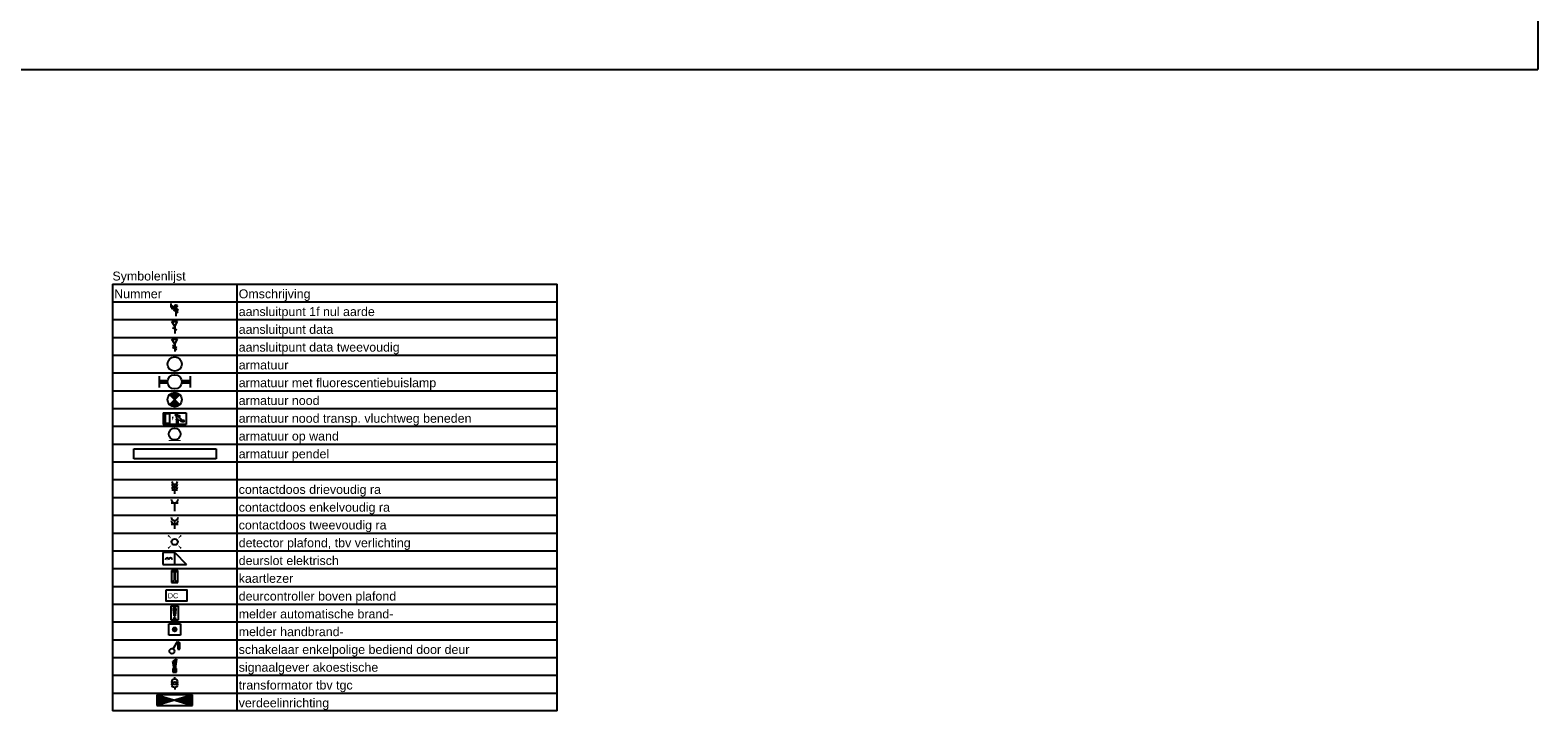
# Model space of a CAD drawing. Extents: x -329828 to 339781, y -55429 to 69176.
# Tile 107 of 140: x 25455 to 46643, y 2307 to 11876. Entities that reach past the tile are written whole.
import ezdxf
from ezdxf.enums import TextEntityAlignment as Align

# ---------------------------------------------------------------- set-up
doc = ezdxf.new("R2010")
doc.units = 0
doc.header["$LTSCALE"] = 50
doc.layers.get('0').update_dxf_attribs({"linetype": 'CONTINUOUS'})
for name, color, linetype in [('EL$1----', 7, 'CONTINUOUS'), ('EL6522--', 3, 'CONTINUOUS'), ('EL6541--', 3, 'CONTINUOUS'), ('WM$5----_HULPRUIMTE', 1, 'CONTINUOUS')]:
    doc.layers.add(name, color=color, linetype=linetype)
doc.styles.add('BURO-018', font='ARIAL.TTF', dxfattribs={"height": 90})
doc.styles.get("Standard").update_dxf_attribs({"font": 'ARIAL.TTF'})

# ---------------------------------------------------------------- blocks, each defined once
blk = doc.blocks.new('RENVOY1')
at = {"layer": 'EL6541--', "linetype": 'Continuous'}
for p, q in [((0, 5), (125, 5)), ((35, 5), (35, -115))]:
    blk.add_line(p, q, dxfattribs=at)
at = {"layer": 'EL6541--'}
for p, q in [((0, 5), (0, -115)), ((125, -115), (125, 5)), ((0, 0), (125, 0)), ((0, -5), (125, -5)), ((0, -10), (125, -10)), ((0, -15), (125, -15)), ((0, -20), (125, -20)), ((0, -25), (125, -25)), ((0, -30), (125, -30)), ((0, -35), (125, -35)), ((0, -40), (125, -40)), ((0, -45), (125, -45)), ((0, -50), (125, -50)), ((0, -55), (125, -55)), ((0, -60), (125, -60)), ((0, -65), (125, -65)), ((0, -70), (125, -70)), ((0, -75), (125, -75)), ((0, -80), (125, -80)), ((0, -85), (125, -85)), ((0, -90), (125, -90)), ((0, -95), (125, -95)), ((0, -100), (125, -100)), ((0, -105), (125, -105)), ((0, -110), (125, -110)), ((125, -115), (0, -115))]:
    blk.add_line(p, q, dxfattribs=at)
at = {"layer": 'EL6541--', "color": 7, "flags": 8}
for tag, p in [('TITEL', (0, 6)), ('KOLOM1', (0.5, 1)), ('KOLOM2', (35.5, 1))]:
    blk.add_attdef(tag, p, '', height=2.5, dxfattribs=at)
blk = doc.blocks.new('RENVOY1ROW')
at = {"layer": 'EL6541--', "color": 7, "flags": 8}
for p in [(0.5, 1), (35.5, 1)]:
    blk.add_attdef('TITEL', p, '', height=2.5, dxfattribs=at)
blk = doc.blocks.new('E00078')
at = {"color": 0, "linetype": 'Continuous'}
for p, q in [((-3, 6.48), (-3, 8.98)), ((-3, 7.73), (1.5, 5.13)), ((1.5, 4.13), (-1.5, 5.87)), ((1.5, 3.13), (-1.5, 4.87)), ((0, 7.5), (0, 1))]:
    blk.add_line(p, q, dxfattribs=at)
at = {"color": 0, "linetype": 'Continuous', "const_width": 0.5}
blk.add_lwpolyline([(-2.18, 6.12, 1), (-1.68, 6.12, 1)], format="xyb", close=True, dxfattribs=at)
at = {"color": 0, "const_width": 0.75}
blk.add_lwpolyline([(-0.38, 7.5, 1), (0.38, 7.5, 1)], format="xyb", close=True, dxfattribs=at)
at = {"color": 0, "linetype": 'Continuous'}
for centre, radius in [((-1.93, 6.12), 0.5), ((0, 7.5), 0.75)]:
    blk.add_circle(centre, radius, dxfattribs=at)
at = {"color": 0, "linetype": 'Continuous', "style": 'BURO-018'}
for tag, p in [('E_GROEP', (0, 11)), ('E_GKAST', (0, 14)), ('E_SGROEP', (4.5, 11))]:
    blk.add_attdef(tag, text='', height=1.8, dxfattribs=at).set_placement(p, align=Align.MIDDLE)
at = {"color": 0, "linetype": 'Continuous', "style": 'BURO-018', "flags": 1}
for tag, p in [('E_VERMCODE', (13, 11)), ('E_MATCODE', (0, 0))]:
    blk.add_attdef(tag, text='', height=1.8, dxfattribs=at).set_placement(p, align=Align.MIDDLE)
blk = doc.blocks.new('E00152')
at = {"color": 0, "linetype": 'Continuous'}
for p, q in [((-1.44, 7), (1.44, 7)), ((0, 4.5), (-1.44, 7)), ((-1, 4), (1, 2.85)), ((0, 4.5), (1.44, 7)), ((0, 4.5), (0, 1))]:
    blk.add_line(p, q, dxfattribs=at)
at = {"color": 7, "style": 'BURO-018'}
for tag, p in [('E_COMMENT1', (0, 12)), ('E_DCOM1', (0, 9))]:
    blk.add_attdef(tag, text='', height=1.8, dxfattribs=at).set_placement(p, align=Align.MIDDLE)
at = {"color": 0, "linetype": 'Continuous', "style": 'BURO-018', "flags": 1}
blk.add_attdef('E_MATCODE', text='', height=1.8, dxfattribs=at).set_placement((0, 0), align=Align.MIDDLE)
at = {"color": 0, "style": 'BURO-018'}
blk.add_attdef('E_TEXT1', text='', height=1.8, dxfattribs=at).set_placement((2.5, 6), align=Align.MIDDLE)
blk = doc.blocks.new('E00153')
at = {"color": 0, "linetype": 'Continuous'}
for p, q in [((-1.44, 7), (1.44, 7)), ((0, 4.5), (-1.44, 7)), ((-1, 4), (1, 2.85)), ((-1, 3), (1, 1.85)), ((0, 4.5), (1.44, 7)), ((0, 4.5), (0, 1))]:
    blk.add_line(p, q, dxfattribs=at)
at = {"color": 7, "style": 'BURO-018'}
for tag, p in [('E_COMMENT1', (-6, 12)), ('E_DCOM1', (-6, 9)), ('E_COMMENT2', (6, 12)), ('E_DCOM2', (6, 9))]:
    blk.add_attdef(tag, text='', height=1.8, dxfattribs=at).set_placement(p, align=Align.MIDDLE)
at = {"color": 0, "linetype": 'Continuous', "style": 'BURO-018', "flags": 1}
blk.add_attdef('E_MATCODE', text='', height=1.8, dxfattribs=at).set_placement((0, 0), align=Align.MIDDLE)
at = {"color": 0, "style": 'BURO-018'}
blk.add_attdef('E_TEXT1', text='', height=1.8, dxfattribs=at).set_placement((2.5, 6), align=Align.MIDDLE)
blk = doc.blocks.new('1115B3A')
at = {"color": 0, "linetype": 'Continuous'}
blk.add_circle((0, 0), 2.5, dxfattribs=at)
at = {"color": 0, "linetype": 'Continuous', "style": 'BURO-018'}
for tag, p in [('E_GROEP', (0, 5)), ('E_GKAST', (0, 8)), ('E_SGROEP', (4.5, 5)), ('E_ARMCODE', (0, 0)), ('E_SLET', (4.5, -1))]:
    blk.add_attdef(tag, text='', height=1.8, dxfattribs=at).set_placement(p, align=Align.MIDDLE)
blk = doc.blocks.new('1115B6549')
at = {"color": 0}
for p, q in [((-5.49, 2), (-5.49, -2)), ((5.49, 2), (5.49, -2))]:
    blk.add_line(p, q, dxfattribs=at)
at = {"color": 0, "linetype": 'Continuous'}
blk.add_circle((0, 0), 2.5, dxfattribs=at)
at = {"color": 0}
for points in [[(-2.5, 0.75), (-5.49, 0.75), (-2.5, -0.75), (-5.49, -0.75)], [(2.5, 0.75), (5.49, 0.75), (2.5, -0.75), (5.49, -0.75)]]:
    blk.add_solid(points, dxfattribs=at)
at = {"color": 0, "linetype": 'Continuous', "style": 'BURO-018'}
for tag, p in [('E_GROEP', (0, 5)), ('E_GKAST', (0, 8)), ('E_SGROEP', (4.5, 5)), ('E_ARMCODE', (0, 0)), ('E_SLET', (4.5, -3))]:
    blk.add_attdef(tag, text='', height=1.8, dxfattribs=at).set_placement(p, align=Align.MIDDLE)
blk = doc.blocks.new('E00018')
at = {"color": 0, "linetype": 'Continuous'}
for p, q in [((-1.77, -1.77), (1.77, 1.77)), ((1.77, -1.77), (-1.77, 1.77))]:
    blk.add_line(p, q, dxfattribs=at)
at = {"color": 0, "linetype": 'Continuous', "const_width": 2.5}
for points in [[(-0.88, 0.88, -0.198912), (0, 1.25, -0.198912), (0.88, 0.88, -1)], [(-0.88, -0.88, 0.198912), (0, -1.25, 0.198912), (0.88, -0.88, 1)]]:
    blk.add_lwpolyline(points, format="xyb", dxfattribs=at)
blk = doc.blocks.new('1115B3A-NO1')
at = {"color": 0, "linetype": 'Continuous'}
blk.add_circle((0, 0), 2.5, dxfattribs=at)
at = {"color": 0, "zscale": 50}
blk.add_blockref('E00018', (0, 0), dxfattribs=at)
at = {"color": 0, "linetype": 'Continuous', "style": 'BURO-018'}
for tag, p in [('E_GROEP', (0, 5)), ('E_GKAST', (0, 8)), ('E_SGROEP', (4.5, 5)), ('E_ARMCODE', (0, 0)), ('E_SLET', (4.5, -1))]:
    blk.add_attdef(tag, text='', height=1.8, dxfattribs=at).set_placement(p, align=Align.MIDDLE)
blk = doc.blocks.new('1115C2J')
at = {"color": 0, "linetype": 'Continuous'}
for p, q in [((-4.5, 5.5), (4.5, 5.5)), ((-4.5, 1), (-4.5, 5.5)), ((4.5, 1), (-4.5, 1)), ((-2.68, 4.35), (-3.52, 4.35)), ((-2.88, 3.87), (-3.52, 3.87)), ((-1.27, 2.26), (-2.88, 3.87)), ((-1.94, 3.61), (-2.68, 4.35)), ((-1.94, 2.93), (-2.04, 2.83)), ((-2.04, 2.83), (-2.04, 2.34)), ((-1.24, 4.31), (-1.94, 3.61)), ((-0.99, 2.14), (-1.84, 2.14)), ((-1.71, 2.7), (-1.72, 2.7)), ((-1.72, 2.7), (-1.72, 2.46)), ((-1.47, 2.46), (-1.72, 2.46)), ((-1.37, 3.5), (-0.76, 4.11)), ((-1.23, 3.35), (-1.37, 3.5)), ((-1.24, 4.31), (-1.24, 4.91)), ((-0.87, 3.71), (-1.23, 3.35)), ((-0.65, 3.49), (-1.01, 3.13)), ((-0.71, 2.83), (-1.01, 3.13)), ((-0.76, 4.11), (-0.76, 4.91)), ((2, 5.15), (3.5, 5.15)), ((2, 1.35), (2, 5.15)), ((2, 1.35), (3.5, 1.35)), ((3.5, 5.15), (3.5, 1.35)), ((4.5, 1), (4.5, 5.5))]:
    blk.add_line(p, q, dxfattribs=at)
blk.add_lwpolyline([(0.75, 4, 0, 0.7, 0), (0.75, 2.5, 0.7, 0.7, 0)], format="xyseb", dxfattribs=at)
blk.add_circle((-0.76, 1.75), 0.4, dxfattribs=at)
for centre, radius, start, end in [((-3.52, 4.11), 0.24, 90, 270), ((-1.84, 2.34), 0.2, 180, 270), ((-0.99, 2.54), 0.4, 225, 45), ((-1, 4.91), 0.24, 0, 180), ((-0.76, 3.6), 0.16, 315, 135)]:
    blk.add_arc(centre, radius, start, end, dxfattribs=at)
at = {"color": 0, "linetype": 'Continuous', "style": 'BURO-018'}
for tag, p in [('E_GROEP', (0, 12.17)), ('E_GKAST', (0, 15.17)), ('E_SGROEP', (4.5, 12.17)), ('E_ARMCODE', (0, 8))]:
    blk.add_attdef(tag, text='', height=1.8, dxfattribs=at).set_placement(p, align=Align.MIDDLE)
blk = doc.blocks.new('E00172')
at = {"color": 0, "linetype": 'Continuous', "const_width": 0.5}
blk.add_lwpolyline([(-2.5, 0.75), (2.5, 0.75)], dxfattribs=at)
at = {"color": 0, "linetype": 'Continuous'}
blk.add_circle((0, 3.5), 2.5, dxfattribs=at)
at = {"color": 0, "linetype": 'Continuous', "style": 'BURO-018'}
for tag, p in [('E_GROEP', (0, 8.5)), ('E_GKAST', (0, 11.5)), ('E_SGROEP', (4.5, 8.5)), ('E_ARMCODE', (0, 3.5)), ('E_SLET', (4.5, 2.5))]:
    blk.add_attdef(tag, text='', height=1.8, dxfattribs=at).set_placement(p, align=Align.MIDDLE)
blk = doc.blocks.new('E001611207146')
at = {"color": 0}
for p, q in [((-12.07, -1.46), (-12.07, 1.46)), ((-12.07, 1.46), (12.07, 1.46)), ((12.07, 1.46), (12.07, -1.46)), ((12.07, -1.46), (-12.07, -1.46))]:
    blk.add_line(p, q, dxfattribs=at)
at = {"color": 0, "linetype": 'Continuous', "style": 'BURO-018'}
for tag, p in [('E_GKAST', (0, 8)), ('E_GROEP', (0, 5)), ('E_SGROEP', (4.5, 5)), ('E_ARMCODE', (0, 0)), ('E_SLET', (4.5, -3))]:
    blk.add_attdef(tag, text='', height=1.8, dxfattribs=at).set_placement(p, align=Align.MIDDLE)
blk = doc.blocks.new('111304B')
at = {"color": 0, "linetype": 'Continuous'}
for p, q in [((-1.5, 3), (1.5, 3)), ((0, 1), (0, 6))]:
    blk.add_line(p, q, dxfattribs=at)
for centre in [(0, 7.5), (0, 6), (0, 4.5)]:
    blk.add_arc(centre, 1.5, 180, 0, dxfattribs=at)
at = {"color": 0, "linetype": 'Continuous', "style": 'BURO-018'}
for tag, p in [('E_GROEP', (0, 10)), ('E_GKAST', (0, 13)), ('E_SGROEP', (4.5, 10))]:
    blk.add_attdef(tag, text='', height=1.8, dxfattribs=at).set_placement(p, align=Align.MIDDLE)
at = {"color": 0, "linetype": 'Continuous', "style": 'BURO-018', "flags": 1}
for tag, p in [('E_VERMCODE', (13, 10)), ('E_MATCODE', (0, 0))]:
    blk.add_attdef(tag, text='', height=1.8, dxfattribs=at).set_placement(p, align=Align.MIDDLE)
blk = doc.blocks.new('111304')
at = {"color": 0, "linetype": 'Continuous'}
for p, q in [((-1.5, 4.5), (1.5, 4.5)), ((0, 1), (0, 4.5))]:
    blk.add_line(p, q, dxfattribs=at)
blk.add_arc((0, 6), 1.5, 180, 0, dxfattribs=at)
at = {"color": 0, "linetype": 'Continuous', "style": 'BURO-018'}
for tag, p in [('E_GROEP', (0, 8.5)), ('E_GKAST', (0, 11.5)), ('E_SGROEP', (4.5, 8.5))]:
    blk.add_attdef(tag, text='', height=1.8, dxfattribs=at).set_placement(p, align=Align.MIDDLE)
at = {"color": 0, "linetype": 'Continuous', "style": 'BURO-018', "flags": 1}
for tag, p in [('E_VERMCODE', (13, 8.5)), ('E_MATCODE', (0, 0))]:
    blk.add_attdef(tag, text='', height=1.8, dxfattribs=at).set_placement(p, align=Align.MIDDLE)
blk = doc.blocks.new('111304A')
at = {"color": 0, "linetype": 'Continuous'}
for p, q in [((-1.5, 3), (1.5, 3)), ((0, 1), (0, 4.5))]:
    blk.add_line(p, q, dxfattribs=at)
for centre in [(0, 6), (0, 4.5)]:
    blk.add_arc(centre, 1.5, 180, 0, dxfattribs=at)
at = {"color": 0, "linetype": 'Continuous', "style": 'BURO-018'}
for tag, p in [('E_GROEP', (0, 8.5)), ('E_GKAST', (0, 11.5)), ('E_SGROEP', (4.5, 8.5))]:
    blk.add_attdef(tag, text='', height=1.8, dxfattribs=at).set_placement(p, align=Align.MIDDLE)
at = {"color": 0, "linetype": 'Continuous', "style": 'BURO-018', "flags": 1}
for tag, p in [('E_VERMCODE', (13, 8.5)), ('E_MATCODE', (0, 0))]:
    blk.add_attdef(tag, text='', height=1.8, dxfattribs=at).set_placement(p, align=Align.MIDDLE)
blk = doc.blocks.new('E00411')
at = {"color": 0, "linetype": 'Continuous'}
blk.add_circle((0, 0), 1.25, dxfattribs=at)
for points in [[(-2.89, 2.4), (-2.4, 2.89), (-1.24, 1.24)], [(2.4, 2.89), (2.89, 2.4), (1.24, 1.24)], [(-2.4, -2.89), (-2.89, -2.4), (-1.24, -1.24)], [(2.89, -2.4), (2.4, -2.89), (1.24, -1.24)]]:
    blk.add_solid(points, dxfattribs=at)
at = {"color": 0, "linetype": 'Continuous', "style": 'BURO-018', "flags": 1}
for tag in ['E_MATCODE', 'E_SGROEP']:
    blk.add_attdef(tag, text='', height=1.8, dxfattribs=at).set_placement((0, 0), align=Align.MIDDLE)
at = {"color": 0, "linetype": 'Continuous', "style": 'BURO-018'}
for tag, p in [('E_GROEP', (0, 0)), ('E_GKAST', (0, 0)), ('E_SLET1', (0, 4.64))]:
    blk.add_attdef(tag, text='', height=1.8, dxfattribs=at).set_placement(p, align=Align.MIDDLE)
blk = doc.blocks.new('111604')
at = {"color": 0, "linetype": 'Continuous'}
for p, q in [((-5, 6), (-5, 1)), ((0, 6), (-5, 6)), ((-5, 1), (5, 1)), ((0, 1), (0, 6)), ((0, 6), (5, 1))]:
    blk.add_line(p, q, dxfattribs=at)
for centre in [(-3.25, 3), (-1.75, 3)]:
    blk.add_arc(centre, 0.75, 0, 180, dxfattribs=at)
at = {"color": 0, "linetype": 'Continuous', "style": 'BURO-018'}
blk.add_attdef('E_TEXT1', text='', height=1.8, dxfattribs=at).set_placement((0, 8.5), align=Align.MIDDLE)
at = {"color": 0, "linetype": 'Continuous', "style": 'BURO-018', "flags": 1}
blk.add_attdef('E_MATCODE', text='', height=1.8, dxfattribs=at).set_placement((0, 0), align=Align.MIDDLE)
blk = doc.blocks.new('E00517')
at = {"color": 0, "linetype": 'ByBlock'}
for p, q in [((-1.5, 6.5), (-0.3, 5.6)), ((1.5, 6.5), (-1.5, 6.5)), ((-1.5, 6.5), (-1.5, 1)), ((-1.5, 1), (-0.3, 1.9)), ((-1.5, 1), (1.5, 1)), ((-0.3, 5.6), (-0.3, 1.9)), ((0.3, 5.6), (1.5, 6.5)), ((0.3, 1.9), (0.3, 5.6)), ((0.3, 1.9), (1.5, 1)), ((1.5, 1), (1.5, 6.5))]:
    blk.add_line(p, q, dxfattribs=at)
at = {"color": 0, "linetype": 'ByBlock', "style": 'BURO-018'}
blk.add_attdef('E_TEXT1', text='', height=1.8, dxfattribs=at).set_placement((0, 9), align=Align.MIDDLE)
at = {"color": 0, "linetype": 'Continuous', "style": 'BURO-018', "flags": 1}
blk.add_attdef('E_MATCODE', (0, 0), '', height=1.8, dxfattribs=at)
blk = doc.blocks.new('*X38')
at = {"color": 0}
for p, q in [((159.4, 200.26), (159.4, 201.95)), ((159.6, 198.67), (159.6, 202.13)), ((159.6, 195.7), (159.6, 196.3)), ((159.8, 197.35), (159.8, 202.22)), ((159.8, 195.54), (159.8, 196.46)), ((160, 197.25), (160, 202.25)), ((160, 195.5), (160, 196.5)), ((160.2, 197.35), (160.2, 202.22)), ((160.2, 195.54), (160.2, 196.46)), ((160.4, 198.67), (160.4, 202.13)), ((160.4, 195.7), (160.4, 196.3)), ((160.6, 200.26), (160.6, 201.95))]:
    blk.add_line(p, q, dxfattribs=at)
blk = doc.blocks.new('1116A7')
at = {"color": 0, "linetype": 'Continuous'}
for p, q in [((-2, -4), (-2, 4)), ((-2, 4), (2, 4)), ((-0.74, 2.41), (-0.25, -1.53)), ((0.74, 2.41), (0.25, -1.53)), ((2, 4), (2, -4)), ((2, -4), (-2, -4))]:
    blk.add_line(p, q, dxfattribs=at)
blk.add_circle((0, -3), 0.5, dxfattribs=at)
for centre, radius, start, end in [((0, 2.5), 0.75, 352.81924, 187.18076), ((0, -1.5), 0.25, 187.18076, 352.81924)]:
    blk.add_arc(centre, radius, start, end, dxfattribs=at)
blk.add_blockref('*X38', (-160, -199), dxfattribs=at)
at = {"color": 0, "linetype": 'Continuous', "style": 'BURO-018'}
blk.add_attdef('E_TEXT1', text='', height=1.8, dxfattribs=at).set_placement((0, 6.5), align=Align.MIDDLE)
at = {"color": 0, "linetype": 'Continuous', "style": 'BURO-018', "flags": 1}
blk.add_attdef('E_MATCODE', (0, 0), '', height=1.8, dxfattribs=at)
blk = doc.blocks.new('E00124')
at = {"color": 0, "linetype": 'Continuous'}
for p, q in [((-2, 5), (2, 5)), ((-2, 1), (-2, 5)), ((2, 1), (-2, 1)), ((2, 5), (2, 1))]:
    blk.add_line(p, q, dxfattribs=at)
at = {"color": 0, "linetype": 'Continuous', "const_width": 1}
blk.add_lwpolyline([(-0.5, 3, 1), (0.5, 3, 1)], format="xyb", close=True, dxfattribs=at)
at = {"color": 0, "linetype": 'Continuous', "style": 'BURO-018'}
blk.add_attdef('E_TEXT1', text='', height=1.8, dxfattribs=at).set_placement((0, 7.5), align=Align.MIDDLE)
at = {"color": 0, "linetype": 'Continuous', "style": 'BURO-018', "flags": 1}
blk.add_attdef('E_MATCODE', (0, 0), '', height=1.8, dxfattribs=at)
blk = doc.blocks.new('E00115')
at = {"color": 0, "linetype": 'Continuous'}
for p, q in [((2.85, 6.3), (2.85, 3.3)), ((3.85, 6.3), (2.85, 6.3)), ((2.85, 4.8), (3.85, 4.8)), ((2.85, 3.3), (3.85, 3.3)), ((3.35, 6.3), (3.35, 6.65)), ((3.85, 3.3), (3.85, 6.3))]:
    blk.add_line(p, q, dxfattribs=at)
blk.add_solid([(2.85, 4.8), (3.85, 4.8), (2.85, 3.3), (3.85, 3.3)], dxfattribs=at)
blk = doc.blocks.new('1114A1-DB1')
at = {"color": 0, "linetype": 'Continuous'}
for p, q in [((0.62, 3.33), (2.74, 7)), ((2.74, 7), (3.95, 6.3))]:
    blk.add_line(p, q, dxfattribs=at)
blk.add_circle((0, 2.25), 1.25, dxfattribs=at)
at = {"color": 0, "zscale": 50}
blk.add_blockref('E00115', (0, 0), dxfattribs=at)
at = {"color": 0, "linetype": 'Continuous', "style": 'BURO-018'}
for tag, p in [('E_SLET1', (3.36, 9)), ('E_GROEP', (0, 0)), ('E_GKAST', (0, 0))]:
    blk.add_attdef(tag, text='', height=1.8, dxfattribs=at).set_placement(p, align=Align.MIDDLE)
at = {"color": 0, "linetype": 'Continuous', "style": 'BURO-018', "flags": 1}
for tag in ['E_MATCODE', 'E_SGROEP']:
    blk.add_attdef(tag, text='', height=1.8, dxfattribs=at).set_placement((0, 0), align=Align.MIDDLE)
blk = doc.blocks.new('E00028')
at = {"color": 0, "linetype": 'Continuous'}
for p, q in [((1.5, 11), (-1.5, 9.3)), ((-0.5, 4), (-1.5, 9.3)), ((-1.5, 4), (-1.5, 1)), ((1.5, 4), (-1.5, 4)), ((-1.5, 1), (1.5, 1)), ((1.5, 11), (0.5, 4)), ((1.5, 1), (1.5, 4))]:
    blk.add_line(p, q, dxfattribs=at)
for points in [[(-1.5, 9.3), (1.5, 11), (-0.5, 4), (0.5, 4)], [(-1.5, 4), (1.5, 4), (-1.5, 1), (1.5, 1)]]:
    blk.add_solid(points, dxfattribs=at)
at = {"color": 0, "linetype": 'Continuous', "style": 'BURO-018'}
blk.add_attdef('E_TEXT1', text='', height=1.8, dxfattribs=at).set_placement((0, 13.5), align=Align.MIDDLE)
at = {"color": 0, "linetype": 'Continuous', "style": 'BURO-018', "flags": 1}
blk.add_attdef('E_MATCODE', (0, 0), '', height=1.8, dxfattribs=at)
blk = doc.blocks.new('060901A')
at = {"color": 0, "linetype": 'Continuous'}
for p, q in [((0, 6.5), (0, 7.5)), ((0, 2), (0, 1))]:
    blk.add_line(p, q, dxfattribs=at)
for centre in [(0, 5), (0, 3.5)]:
    blk.add_circle(centre, 1.5, dxfattribs=at)
at = {"color": 0, "linetype": 'Continuous', "style": 'BURO-018'}
for tag, p in [('E_GROEP', (0, 10)), ('E_GKAST', (0, 13)), ('E_SGROEP', (4.5, 10))]:
    blk.add_attdef(tag, text='', height=1.8, dxfattribs=at).set_placement(p, align=Align.MIDDLE)
at = {"color": 0, "linetype": 'Continuous', "style": 'BURO-018', "flags": 1}
for tag, p in [('E_VERMCODE', (13, 10)), ('E_MATCODE', (0, 0))]:
    blk.add_attdef(tag, text='', height=1.8, dxfattribs=at).set_placement(p, align=Align.MIDDLE)
blk = doc.blocks.new('1116A4B')
at = {"color": 0, "linetype": 'Continuous'}
for p, q in [((-5, 4), (-5, 1)), ((5, 4), (-5, 4)), ((-5, 4), (5, 1)), ((5, 4), (-5, 1)), ((-5, 1), (5, 1)), ((5, 1), (5, 4))]:
    blk.add_line(p, q, dxfattribs=at)
for points in [[(-5, 4), (0, 2.5), (-5, 1)], [(5, 4), (0, 2.5), (5, 1)]]:
    blk.add_solid(points, dxfattribs=at)
at = {"color": 0, "linetype": 'Continuous', "style": 'BURO-018'}
for tag, p in [('E_GKAST', (0, 15)), ('E_GROEP', (0, 9)), ('E_SGROEP', (4.5, 9)), ('E_KAST', (0, 6))]:
    blk.add_attdef(tag, text='', height=1.8, dxfattribs=at).set_placement(p, align=Align.MIDDLE)
at = {"color": 0, "linetype": 'Continuous', "style": 'BURO-018', "flags": 1}
blk.add_attdef('E_MATCODE', text='', height=1.8, dxfattribs=at).set_placement((0, 0), align=Align.MIDDLE)
blk = doc.blocks.new('*U91')
at = {"ltscale": 10}
for p in [(0, 21087, -1700), (18983, -21087, -1700)]:
    blk.add_line(p, (18983, 21087, -1700), dxfattribs=at)

msp = doc.modelspace()

# ---------------------------------------------------------------- linework, layer by layer
at = {"layer": 'EL6522--'}
msp.add_lwpolyline([(27364.9, 4009.3), (27656.1, 4009.3), (27656.1, 3847.3), (27364.9, 3847.3)], close=True, dxfattribs=at)

# ---------------------------------------------------------------- block references
at = {"layer": 'EL$1----', "color": 3}
for name, p, xscale, yscale in [('E00078', (27502.5, 7832.1), 22.26662978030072, 22.26662978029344), ('E00152', (27485.8, 7582.1), 28.57142857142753, 28.57142857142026), ('E00153', (27485.8, 7332.1), 28.57142857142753, 28.57142857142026), ('1115B3A', (27485.8, 7182.1), 40, 40), ('1115B6549', (27485.8, 6932.1), 40, 40), ('1115B3A-NO1', (27485.8, 6682.1), 40, 40), ('E00172', (27485.8, 6082.1), 33.33333333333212, 33.33333333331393), ('111304B', (27485.8, 5332.1), 26.66666666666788, 26.66666666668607), ('111304', (27485.8, 5082.1), 33.33333333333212, 33.33333333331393), ('111304A', (27485.8, 4832.1), 33.33333333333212, 33.33333333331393), ('E00411', (27485.8, 4682.1), 34.58166456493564, 34.5816645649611), ('111604', (27485.8, 4332.1), 33.33333333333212, 33.33333333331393), ('E00517', (27485.8, 4082.1), 30.76923076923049, 30.76923076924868), ('1116A7', (27485.8, 3682.1), 25, 25), ('E00124', (27485.8, 3332.1), 40, 40), ('1114A1-DB1', (27447.2, 3082.1), 28.57142857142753, 28.57142857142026), ('E00028', (27485.8, 2832.1), 18.18181818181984, 18.18181818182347), ('060901A', (27485.8, 2582.1), 26.66666666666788, 26.66666666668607), ('1116A4B', (27485.8, 2332.1), 50, 50)]:
    msp.add_blockref(name, p, dxfattribs=dict(at, xscale=xscale, yscale=yscale))
at = {"layer": 'EL$1----', "color": 3, "xscale": 36.36363636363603, "yscale": 36.36363636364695, "rotation": 180}
msp.add_blockref('1115C2J', (27485.8, 6532.1), dxfattribs=at)
at = {"layer": 'EL$1----', "color": 3, "xscale": 47.84589892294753, "yscale": 47.84589892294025, "zscale": 0.7}
msp.add_blockref('E001611207146', (27490, 5921.8), dxfattribs=at)
at = {"layer": 'EL6541--', "xscale": 50, "yscale": 50, "zscale": 50}
msp.add_blockref('RENVOY1', (26610.8, 8057.1), dxfattribs=at).add_auto_attribs({'TITEL': 'Symbolenlijst', 'KOLOM1': 'Nummer', 'KOLOM2': 'Omschrijving'})
at = {"layer": 'EL6541--'}
ref = msp.add_blockref('RENVOY1ROW', (26610.8, 7807.1), dxfattribs=dict(at, xscale=50, yscale=50))
ref.add_attrib('Kolom2', 'aansluitpunt 1f nul aarde', (28385.8, 7857.1), dxfattribs={"color": 7, "height": 125})
ref = msp.add_blockref('RENVOY1ROW', (26610.8, 7557.1), dxfattribs=dict(at, xscale=50, yscale=50))
ref.add_attrib('Kolom2', 'aansluitpunt data', (28385.8, 7607.1), dxfattribs={"color": 7, "height": 125})
ref = msp.add_blockref('RENVOY1ROW', (26610.8, 7307.1), dxfattribs=dict(at, xscale=50, yscale=50))
ref.add_attrib('Kolom2', 'aansluitpunt data tweevoudig', (28385.8, 7357.1), dxfattribs={"color": 7, "height": 125})
ref = msp.add_blockref('RENVOY1ROW', (26610.8, 7057.1), dxfattribs=dict(at, xscale=50, yscale=50))
ref.add_attrib('Kolom2', 'armatuur', (28385.8, 7107.1), dxfattribs={"color": 7, "height": 125})
ref = msp.add_blockref('RENVOY1ROW', (26610.8, 6807.1), dxfattribs=dict(at, xscale=50, yscale=50))
ref.add_attrib('Kolom2', 'armatuur met fluorescentiebuislamp', (28385.8, 6857.1), dxfattribs={"color": 7, "height": 125})
ref = msp.add_blockref('RENVOY1ROW', (26610.8, 6557.1), dxfattribs=dict(at, xscale=50, yscale=50))
ref.add_attrib('Kolom2', 'armatuur nood', (28385.8, 6607.1), dxfattribs={"color": 7, "height": 125})
ref = msp.add_blockref('RENVOY1ROW', (26610.8, 6307.1), dxfattribs=dict(at, xscale=50, yscale=50))
ref.add_attrib('Kolom2', 'armatuur nood transp. vluchtweg beneden', (28385.8, 6357.1), dxfattribs={"color": 7, "height": 125})
ref = msp.add_blockref('RENVOY1ROW', (26610.8, 6057.1), dxfattribs=dict(at, xscale=50, yscale=50))
ref.add_attrib('Kolom2', 'armatuur op wand', (28385.8, 6107.1), dxfattribs={"color": 7, "height": 125})
ref = msp.add_blockref('RENVOY1ROW', (26610.8, 5807.1), dxfattribs=dict(at, xscale=50, yscale=50))
ref.add_attrib('Kolom2', 'armatuur pendel', (28385.8, 5857.1), dxfattribs={"color": 7, "height": 125})
ref = msp.add_blockref('RENVOY1ROW', (26610.8, 5307.1), dxfattribs=dict(at, xscale=50, yscale=50))
ref.add_attrib('Kolom2', 'contactdoos drievoudig ra', (28385.8, 5357.1), dxfattribs={"color": 7, "height": 125})
ref = msp.add_blockref('RENVOY1ROW', (26610.8, 5057.1), dxfattribs=dict(at, xscale=50, yscale=50))
ref.add_attrib('Kolom2', 'contactdoos enkelvoudig ra', (28385.8, 5107.1), dxfattribs={"color": 7, "height": 125})
ref = msp.add_blockref('RENVOY1ROW', (26610.8, 4807.1), dxfattribs=dict(at, xscale=50, yscale=50))
ref.add_attrib('Kolom2', 'contactdoos tweevoudig ra', (28385.8, 4857.1), dxfattribs={"color": 7, "height": 125})
ref = msp.add_blockref('RENVOY1ROW', (26610.8, 4557.1), dxfattribs=dict(at, xscale=50, yscale=50))
ref.add_attrib('Kolom2', 'detector plafond, tbv verlichting', (28385.8, 4607.1), dxfattribs={"color": 7, "height": 125})
ref = msp.add_blockref('RENVOY1ROW', (26610.8, 4307.1), dxfattribs=dict(at, xscale=50, yscale=50))
ref.add_attrib('Kolom2', 'deurslot elektrisch', (28385.8, 4357.1), dxfattribs={"color": 7, "height": 125})
ref = msp.add_blockref('RENVOY1ROW', (26610.8, 4057.1), dxfattribs=dict(at, xscale=50, yscale=50))
ref.add_attrib('Kolom2', 'kaartlezer', (28385.8, 4107.1), dxfattribs={"color": 7, "height": 125})
ref = msp.add_blockref('RENVOY1ROW', (26610.8, 3807.1), dxfattribs=dict(at, xscale=50, yscale=50))
ref.add_attrib('Kolom2', 'deurcontroller boven plafond', (28385.8, 3857.1), dxfattribs={"color": 7, "height": 125})
ref = msp.add_blockref('RENVOY1ROW', (26610.8, 3557.1), dxfattribs=dict(at, xscale=50, yscale=50))
ref.add_attrib('Kolom2', 'melder automatische brand-', (28385.8, 3607.1), dxfattribs={"color": 7, "height": 125})
ref = msp.add_blockref('RENVOY1ROW', (26610.8, 3307.1), dxfattribs=dict(at, xscale=50, yscale=50))
ref.add_attrib('Kolom2', 'melder handbrand-', (28385.8, 3357.1), dxfattribs={"color": 7, "height": 125})
ref = msp.add_blockref('RENVOY1ROW', (26610.8, 3057.1), dxfattribs=dict(at, xscale=50, yscale=50))
ref.add_attrib('Kolom2', 'schakelaar enkelpolige bediend door deur', (28385.8, 3107.1), dxfattribs={"color": 7, "height": 125})
ref = msp.add_blockref('RENVOY1ROW', (26610.8, 2807.1), dxfattribs=dict(at, xscale=50, yscale=50))
ref.add_attrib('Kolom2', 'signaalgever akoestische', (28385.8, 2857.1), dxfattribs={"color": 7, "height": 125})
ref = msp.add_blockref('RENVOY1ROW', (26610.8, 2557.1), dxfattribs=dict(at, xscale=50, yscale=50))
ref.add_attrib('Kolom2', 'transformator tbv tgc', (28385.8, 2607.1), dxfattribs={"color": 7, "height": 125})
ref = msp.add_blockref('RENVOY1ROW', (26610.8, 2307.1), dxfattribs=dict(at, xscale=50, yscale=50))
ref.add_attrib('Kolom2', 'verdeelinrichting', (28385.8, 2357.1), dxfattribs={"color": 7, "height": 125})
at = {"layer": 'WM$5----_HULPRUIMTE', "rotation": 270}
msp.add_blockref('*U91', (25556.2, 30308.2, 1700), dxfattribs=at)

# ---------------------------------------------------------------- texts
at = {"layer": 'EL6522--', "color": 1, "style": 'BURO-018'}
msp.add_text('DC', height=72, dxfattribs=at).set_placement((27390.3, 3889.3))

doc.saveas('drawing.dxf')
